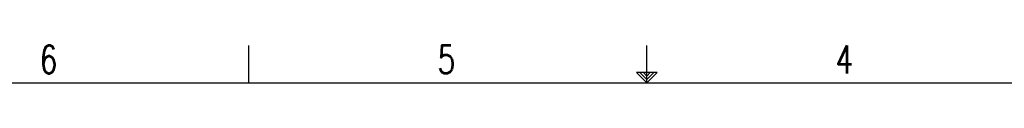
# Model space of a CAD drawing. Header units: inches. Extents: x -1 to 205, y 81 to 217.
# Tile 107 of 108: x 60.6 to 126.02, y 214.1 to 216.62. Entities that reach past the tile are written whole.
import ezdxf

# ---------------------------------------------------------------- set-up
doc = ezdxf.new("R2010")
doc.units = ezdxf.units.IN
doc.header["$LTSCALE"] = 1.1
doc.header["$MEASUREMENT"] = 0
doc.layers.add('1', color=7, linetype='CONTINUOUS')
doc.layers.add('6文本', color=5, linetype='CONTINUOUS')
doc.styles.get("Standard").update_dxf_attribs({"font": 'txt', "width": 0.8, "bigfont": 'gbcbig.shx'})

msp = doc.modelspace()

# ---------------------------------------------------------------- linework, layer by layer
at = {"layer": '1', "color": 0, "linetype": 'Continuous'}
for p, q in [((75.829, 214.104), (75.829, 216.592)), ((102.267, 214.104), (102.267, 216.592)), ((102.267, 214.104), (101.581, 214.79)), ((102.953, 214.79), (101.581, 214.79)), ((102.267, 214.332), (101.81, 214.79)), ((102.267, 214.561), (102.038, 214.79)), ((102.267, 214.332), (102.725, 214.79)), ((102.267, 214.561), (102.496, 214.79)), ((102.267, 214.104), (102.953, 214.79)), ((2.734, 214.104), (201.8, 214.104))]:
    msp.add_line(p, q, dxfattribs=at)

# ---------------------------------------------------------------- texts
at = {"layer": '6文本', "color": 0, "linetype": 'Continuous', "oblique": 0.00002, "width": 0.732548}
for s, p in [('6', (61.926, 214.725)), ('5', (88.364, 214.725)), ('4', (114.803, 214.725))]:
    msp.add_text(s, height=1.866, dxfattribs=at).set_placement(p)

doc.saveas('drawing.dxf')
